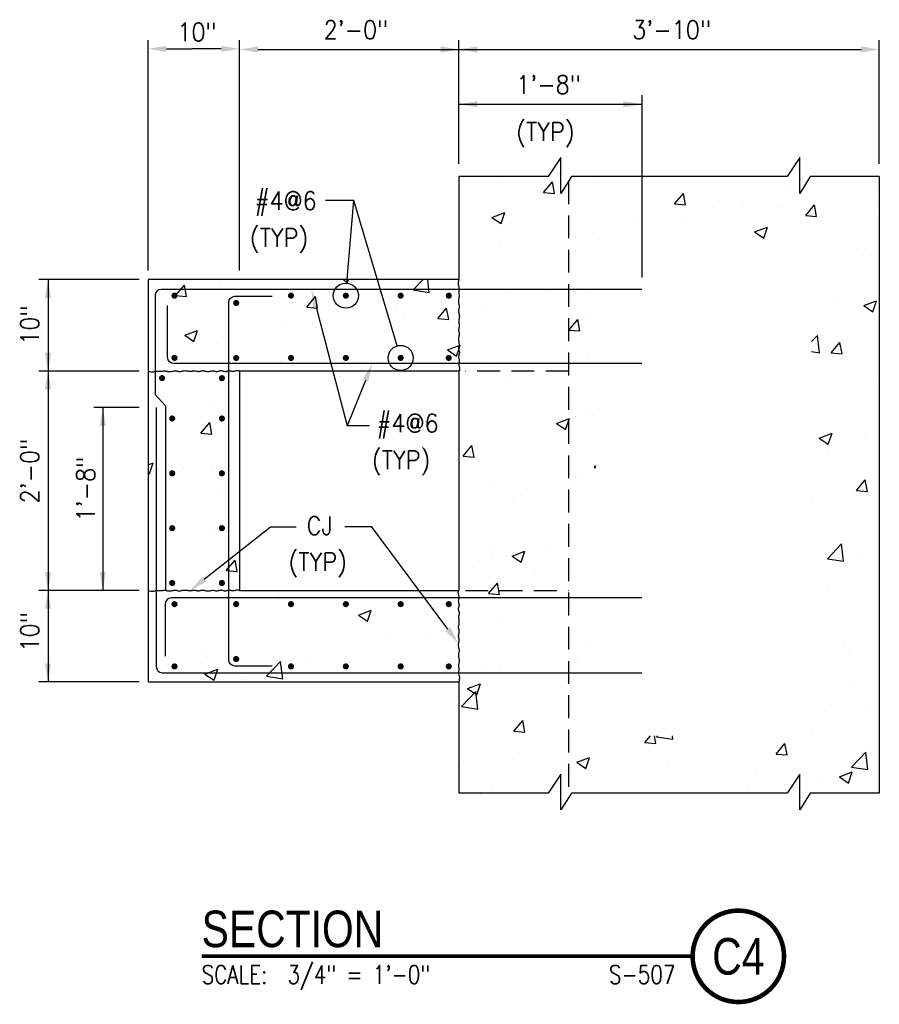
# Model space of a CAD drawing. Header units: inches. Extents: x -9715 to 32893, y -15613 to -1138.
# Tile 246 of 256: x 10497 to 10591, y -11944 to -11837. Entities that reach past the tile are written whole.
import ezdxf
from ezdxf.enums import TextEntityAlignment as Align

# ---------------------------------------------------------------- set-up
doc = ezdxf.new("R2010")
doc.units = ezdxf.units.IN
doc.header["$MEASUREMENT"] = 0
doc.linetypes.add('HIDDEN', pattern=[0.375, 0.25, -0.125])
doc.layers.get('0').update_dxf_attribs({"color": 252})
for name, color, linetype in [('A-ANNO-TITL', 2, 'Continuous'), ('S-ANNO-TEXT', 2, 'Continuous'), ('S1', 2, 'Continuous'), ('S3', 4, 'Continuous'), ('S5', 1, 'Continuous'), ('S6', 1, 'Continuous'), ('S7', 2, 'Continuous'), ('S7R', 2, 'Continuous')]:
    doc.layers.add(name, color=color, linetype=linetype)
doc.styles.add('125', font='romans.shx', dxfattribs={"width": 0.8, "height": 2})
doc.styles.add('TEXT', font='romans.shx', dxfattribs={"width": 0.8, "height": 16})
doc.styles.add('Title', font='swiss.ttf', dxfattribs={"width": 0.8})

# ---------------------------------------------------------------- blocks, each defined once
blk = doc.blocks.new('*X289')
at = {"color": 0}
for p, q in [((1620.73, 1920.84), (1623.43, 1919.02)), ((1623.43, 1919.02), (1624.04, 1920.84)), ((1666.48, 1914.17), (1672.88, 1920.84)), ((1677.16, 1912.51), (1676.19, 1920.84)), ((1510.61, 1910.38), (1516.4, 1917.28)), ((1517.79, 1909.76), (1516.4, 1917.28)), ((1539.16, 1918.76), (1539.16, 1918.76)), ((1625.94, 1919.17), (1625.94, 1919.17)), ((1666.48, 1914.17), (1677.15, 1912.51)), ((1690, 1916.47), (1690, 1916.47)), ((1510.61, 1910.38), (1517.79, 1909.76)), ((1523.12, 1908.47), (1523.12, 1908.47)), ((1533.5, 1909.43), (1533.5, 1909.43)), ((1596.68, 1902.85), (1602.47, 1909.75)), ((1603.86, 1902.23), (1602.47, 1909.75)), ((1587.18, 1905.76), (1587.18, 1905.76)), ((1596.68, 1902.85), (1603.86, 1902.23)), ((1651.24, 1903.05), (1651.24, 1903.05)), ((1654.95, 1901.64), (1654.95, 1901.64)), ((1682.76, 1895.32), (1688.54, 1902.22)), ((1684.99, 1905.59), (1684.99, 1905.59)), ((1689.93, 1894.7), (1688.54, 1902.22)), ((1660.64, 1895.49), (1660.64, 1895.49)), ((1682.76, 1895.32), (1689.93, 1894.7)), ((1516.63, 1884.34), (1525.03, 1887.57)), ((1522.6, 1880.32), (1525.03, 1887.57)), ((1579.16, 1891.66), (1579.16, 1891.66)), ((1503.67, 1881.72), (1503.67, 1881.72)), ((1516.63, 1884.34), (1522.6, 1880.32)), ((1533.71, 1885.68), (1533.71, 1885.68)), ((1598.31, 1886.5), (1598.31, 1886.5)), ((1537.7, 1878.81), (1537.7, 1878.81)), ((1649.31, 1879.45), (1649.31, 1879.45)), ((1689.09, 1874.73), (1696.67, 1877.64)), ((1689.09, 1874.73), (1695.05, 1870.71)), ((1695.06, 1870.71), (1696.47, 1874.93)), ((1579.33, 1867.44), (1579.33, 1867.44)), ((1509.34, 1855.43), (1509.34, 1855.43)), ((1538.01, 1860.88), (1538.01, 1860.88)), ((1547.59, 1844.33), (1547.59, 1844.33)), ((1502.15, 1838.35), (1502.15, 1838.35)), ((1536.24, 1838.87), (1536.24, 1838.87)), ((1527.26, 1820.12), (1533.05, 1827.02)), ((1534.44, 1819.49), (1533.05, 1827.01)), ((1527.26, 1820.12), (1534.44, 1819.49)), ((1492.62, 1799.32), (1495.83, 1800.55)), ((1493.4, 1793.3), (1495.84, 1800.55)), ((1514.64, 1799.56), (1514.64, 1799.56)), ((1516.03, 1797), (1516.03, 1797)), ((1534.78, 1798.92), (1534.78, 1798.92)), ((1492.62, 1793.82), (1493.4, 1793.3)), ((1504.39, 1783.83), (1504.39, 1783.83)), ((1539.94, 1783.44), (1539.94, 1783.44)), ((1533.32, 1758.97), (1533.32, 1758.97)), ((1533.14, 1757.48), (1533.14, 1757.48)), ((1543.91, 1729.86), (1549.7, 1736.75)), ((1551.09, 1729.23), (1549.7, 1736.75)), ((1543.91, 1729.86), (1551.09, 1729.23)), ((1531.86, 1719.03), (1531.86, 1719.03)), ((1558.72, 1716.28), (1558.72, 1716.28)), ((1578.97, 1715.48), (1578.97, 1715.48)), ((1528.68, 1712.32), (1528.68, 1712.32)), ((1508.99, 1703.47), (1508.99, 1703.47)), ((1630.69, 1700.7), (1639.09, 1703.92)), ((1630.69, 1700.7), (1636.66, 1696.67)), ((1636.66, 1696.67), (1639.09, 1703.92)), ((1653.34, 1695.76), (1653.34, 1695.76)), ((1678.42, 1688.86), (1678.42, 1688.86)), ((1591.02, 1686.76), (1591.02, 1686.76)), ((1648.38, 1684.91), (1648.38, 1684.91)), ((1530.4, 1679.08), (1530.4, 1679.08)), ((1531.45, 1674.54), (1531.45, 1674.54)), ((1572.6, 1674.93), (1572.6, 1674.93)), ((1527.15, 1668.95), (1527.15, 1668.95)), ((1570.23, 1660.52), (1579.58, 1670.26)), ((1580.91, 1658.86), (1579.58, 1670.26)), ((1595.51, 1671.83), (1595.51, 1671.83)), ((1659.57, 1669.13), (1659.57, 1669.13)), ((1492.7, 1661.13), (1492.7, 1661.13)), ((1497.11, 1664.99), (1497.11, 1664.99)), ((1529.86, 1661.99), (1538.27, 1665.22)), ((1529.86, 1661.99), (1535.83, 1657.97)), ((1535.83, 1657.97), (1538.27, 1665.22)), ((1556.76, 1658.42), (1556.76, 1658.42)), ((1570.23, 1660.52), (1580.9, 1658.86))]:
    blk.add_line(p, q, dxfattribs=at)
blk = doc.blocks.new('*X288')
at = {"color": 0}
for p, q in [((1752.18, 1978.06), (1757.96, 1984.95)), ((1759.35, 1977.43), (1757.96, 1984.95)), ((1725.17, 1983.84), (1725.17, 1983.84)), ((1752.18, 1978.06), (1759.35, 1977.43)), ((1784.67, 1983.83), (1784.67, 1983.83)), ((1913.28, 1978.82), (1913.28, 1978.82)), ((1953.39, 1981.51), (1953.39, 1981.51)), ((1777.43, 1975.08), (1777.43, 1975.08)), ((1838.25, 1970.53), (1844.03, 1977.42)), ((1841.48, 1972.37), (1841.48, 1972.37)), ((1845.42, 1969.9), (1844.03, 1977.42)), ((1867.83, 1972.84), (1867.83, 1972.84)), ((1968.87, 1976.7), (1968.87, 1976.7)), ((1718.28, 1961.75), (1726.69, 1964.98)), ((1724.25, 1957.72), (1726.69, 1964.97)), ((1837.79, 1968.88), (1837.79, 1968.88)), ((1838.25, 1970.53), (1845.42, 1969.9)), ((1883.41, 1969.5), (1883.41, 1969.5)), ((1905.54, 1969.66), (1905.54, 1969.66)), ((1908.26, 1969.02), (1908.26, 1969.02)), ((1924.32, 1963), (1930.1, 1969.89)), ((1931.49, 1962.37), (1930.11, 1969.89)), ((1969.6, 1966.96), (1969.6, 1966.96)), ((1718.28, 1961.75), (1724.25, 1957.72)), ((1762.01, 1958.91), (1762.01, 1958.91)), ((1846.65, 1960.57), (1846.65, 1960.57)), ((1924.32, 1963), (1931.49, 1962.37)), ((1716.56, 1952.92), (1716.56, 1952.92)), ((1813.43, 1957.48), (1813.43, 1957.48)), ((1890.74, 1952.14), (1899.14, 1955.37)), ((1890.74, 1952.14), (1896.71, 1948.11)), ((1896.71, 1948.11), (1899.14, 1955.36)), ((1784.32, 1951.57), (1784.32, 1951.57)), ((1723.71, 1943.89), (1723.71, 1943.89)), ((1957.5, 1941.47), (1957.5, 1941.47)), ((1967.41, 1936.75), (1967.41, 1936.75)), ((1929.24, 1927.5), (1929.24, 1927.5)), ((1754.06, 1913.76), (1754.06, 1913.76)), ((1730.44, 1911.58), (1730.44, 1911.58)), ((1782.86, 1911.63), (1782.86, 1911.63)), ((1962.37, 1903.83), (1970.77, 1907.05)), ((1968.34, 1899.8), (1970.77, 1907.05)), ((1715.3, 1900.35), (1715.3, 1900.35)), ((1722.25, 1903.94), (1722.25, 1903.94)), ((1946.23, 1905.64), (1946.23, 1905.64)), ((1962.37, 1903.83), (1968.34, 1899.8)), ((1768.83, 1887.79), (1774.61, 1894.69)), ((1776, 1887.16), (1774.61, 1894.69)), ((1779.36, 1897.64), (1779.36, 1897.64)), ((1955.97, 1898.1), (1955.97, 1898.1)), ((1965.96, 1896.81), (1965.96, 1896.81)), ((1719.29, 1891.46), (1719.29, 1891.46)), ((1768.83, 1887.79), (1776, 1887.17)), ((1971.53, 1889.52), (1971.53, 1889.52)), ((1928.16, 1880.22), (1931.97, 1884.19)), ((1933.29, 1872.79), (1931.97, 1884.19)), ((1696.47, 1874.93), (1697.49, 1877.96)), ((1696.67, 1877.64), (1697.49, 1877.96)), ((1940.97, 1872.73), (1946.75, 1879.63)), ((1948.14, 1872.1), (1946.76, 1879.63)), ((1774.65, 1874.23), (1774.65, 1874.23)), ((1781.4, 1871.68), (1781.4, 1871.68)), ((1928.16, 1873.59), (1933.29, 1872.79)), ((1940.97, 1872.73), (1948.14, 1872.11)), ((1698.87, 1864.25), (1698.87, 1864.25)), ((1720.79, 1864), (1720.79, 1864)), ((1964.5, 1856.86), (1964.5, 1856.86)), ((1969.85, 1856.75), (1969.85, 1856.75)), ((1730.18, 1852.76), (1730.18, 1852.76)), ((1760.71, 1826.42), (1769.12, 1829.64)), ((1766.68, 1822.39), (1769.12, 1829.64)), ((1773.13, 1830.85), (1773.13, 1830.85)), ((1779.94, 1831.73), (1779.94, 1831.73)), ((1784.32, 1831.88), (1784.32, 1831.88)), ((1953.04, 1829.55), (1953.04, 1829.55)), ((1719.33, 1824.05), (1719.33, 1824.05)), ((1743.09, 1826.9), (1743.09, 1826.9)), ((1760.71, 1826.42), (1766.68, 1822.39)), ((1714.34, 1819.86), (1714.34, 1819.86)), ((1933.17, 1816.81), (1941.57, 1820.03)), ((1933.17, 1816.81), (1939.14, 1812.78)), ((1939.14, 1812.78), (1941.57, 1820.03)), ((1963.04, 1816.91), (1963.04, 1816.91)), ((1699.41, 1805.06), (1705.19, 1811.96)), ((1706.58, 1804.43), (1705.19, 1811.95)), ((1699.41, 1805.06), (1706.58, 1804.43)), ((1938.28, 1809.42), (1938.28, 1809.42)), ((1785.48, 1797.53), (1786.55, 1798.81)), ((1785.48, 1797.53), (1786.55, 1797.44)), ((1706.81, 1791.44), (1706.81, 1791.44)), ((1743.09, 1793.52), (1743.09, 1793.52)), ((1778.49, 1791.78), (1778.49, 1791.78)), ((1717.87, 1784.1), (1717.87, 1784.1)), ((1770.87, 1788.74), (1770.87, 1788.74)), ((1957.62, 1782.47), (1963.4, 1789.36)), ((1964.79, 1781.84), (1963.41, 1789.36)), ((1711.52, 1779.57), (1711.52, 1779.57)), ((1741.56, 1783.52), (1741.56, 1783.52)), ((1957.62, 1782.47), (1964.79, 1781.84)), ((1963.05, 1780.62), (1963.05, 1780.62)), ((1732.12, 1775.32), (1732.12, 1775.32)), ((1928.88, 1775.55), (1928.88, 1775.55)), ((1961.58, 1776.96), (1961.58, 1776.96)), ((1777.03, 1751.84), (1777.03, 1751.84)), ((1938.53, 1737.69), (1947.88, 1747.43)), ((1949.2, 1736.03), (1947.88, 1747.43)), ((1716.41, 1744.15), (1716.41, 1744.15)), ((1718.94, 1739.51), (1718.94, 1739.51)), ((1731.52, 1739.4), (1739.92, 1742.63)), ((1731.52, 1739.4), (1737.49, 1735.37)), ((1737.49, 1735.37), (1739.92, 1742.62)), ((1755.44, 1742.18), (1755.44, 1742.18)), ((1709.99, 1736.19), (1709.99, 1736.19)), ((1938.53, 1737.69), (1949.2, 1736.03)), ((1960.12, 1737.02), (1960.12, 1737.02)), ((1747, 1727.74), (1747, 1727.74)), ((1716.06, 1714.8), (1721.84, 1721.69)), ((1723.23, 1714.17), (1721.84, 1721.69)), ((1939.18, 1719.62), (1939.18, 1719.62)), ((1950.93, 1724.74), (1950.93, 1724.74)), ((1716.06, 1714.8), (1723.23, 1714.17)), ((1775.57, 1711.89), (1775.57, 1711.89)), ((1714.95, 1704.21), (1714.95, 1704.21)), ((1723.87, 1694.85), (1723.87, 1694.85)), ((1958.66, 1697.07), (1958.66, 1697.07)), ((1949.4, 1681.36), (1949.4, 1681.36)), ((1783.97, 1679.92), (1783.97, 1679.92)), ((1952.68, 1677.6), (1952.68, 1677.6)), ((1713.98, 1667.91), (1713.98, 1667.91)), ((1774.11, 1671.94), (1774.11, 1671.94)), ((1713.5, 1664.26), (1713.5, 1664.26)), ((1723.63, 1666.42), (1723.63, 1666.42)), ((1702.32, 1652.38), (1710.72, 1655.61)), ((1708.29, 1648.36), (1710.72, 1655.61)), ((1768.09, 1657.49), (1768.09, 1657.49)), ((1957.2, 1657.12), (1957.2, 1657.12)), ((1698.3, 1640.66), (1707.65, 1650.4)), ((1702.32, 1652.38), (1708.29, 1648.36)), ((1708.97, 1639), (1707.65, 1650.4)), ((1748.93, 1650.3), (1748.93, 1650.3)), ((1941.11, 1642.18), (1941.11, 1642.18)), ((1698.3, 1640.66), (1708.97, 1639)), ((1742.74, 1641.56), (1742.74, 1641.56)), ((1963.28, 1640.02), (1963.28, 1640.02)), ((1732.71, 1624.53), (1738.49, 1631.43)), ((1739.88, 1623.91), (1738.49, 1631.43)), ((1772.65, 1631.99), (1772.65, 1631.99)), ((1712.04, 1624.31), (1712.04, 1624.31)), ((1732.71, 1624.53), (1739.88, 1623.91)), ((1928.53, 1623.59), (1928.53, 1623.59)), ((1812.01, 1620.1), (1812.01, 1620.1)), ((1818.78, 1617), (1822.48, 1621.42)), ((1818.78, 1617), (1825.95, 1616.38)), ((1825.95, 1616.38), (1825.02, 1621.42)), ((1826.37, 1620.79), (1826.97, 1621.42)), ((1826.37, 1620.79), (1837.04, 1619.14)), ((1837.04, 1619.14), (1836.78, 1621.42)), ((1904.85, 1609.47), (1910.63, 1616.37)), ((1912.02, 1608.85), (1910.63, 1616.37)), ((1955.74, 1617.18), (1955.74, 1617.18)), ((1736.52, 1610.16), (1736.52, 1610.16)), ((1766.56, 1614.12), (1766.56, 1614.12)), ((1858.55, 1611.58), (1858.55, 1611.58)), ((1895.13, 1609.49), (1895.13, 1609.49)), ((1904.85, 1609.47), (1912.02, 1608.85)), ((1954.44, 1600.93), (1963.79, 1610.67)), ((1965.11, 1599.28), (1963.79, 1610.67)), ((1699.76, 1605.42), (1699.76, 1605.42)), ((1773.95, 1604.07), (1782.35, 1607.29)), ((1773.95, 1604.07), (1779.92, 1600.04)), ((1779.92, 1600.04), (1782.35, 1607.29)), ((1763.82, 1602.72), (1763.82, 1602.72)), ((1788.57, 1599.57), (1788.57, 1599.57)), ((1827.87, 1600.01), (1827.87, 1600.01)), ((1833.52, 1601.04), (1833.52, 1601.04)), ((1891.93, 1597.3), (1891.93, 1597.3)), ((1946.4, 1594.46), (1954.81, 1597.68)), ((1952.37, 1590.43), (1954.81, 1597.68)), ((1954.44, 1600.93), (1965.11, 1599.28)), ((1771.19, 1592.05), (1771.19, 1592.05)), ((1931.71, 1592.69), (1931.71, 1592.69)), ((1946.4, 1594.46), (1952.37, 1590.43)), ((1710.58, 1584.36), (1710.58, 1584.36)), ((1718.58, 1587.55), (1718.58, 1587.55)), ((1886.27, 1586.71), (1886.27, 1586.71))]:
    blk.add_line(p, q, dxfattribs=at)
blk = doc.blocks.new('NAVFAC_Anno_Title_T1')
at = {"color": 0, "linetype": 'ByBlock', "lineweight": -2, "style": 'Title'}
blk.add_attdef('TITLE', (0, 0.5), '', height=2, dxfattribs=at)
at = {"color": 0, "linetype": 'ByBlock', "lineweight": -2, "style": 'TEXT', "width": 0.8}
blk.add_attdef('SCALE', text='', height=1, dxfattribs=at).set_placement((0, -0.5), align=Align.TOP_LEFT)
blk = doc.blocks.new('NAVFAC_Anno_Title_B1')
at = {"const_width": 0.25}
blk.add_lwpolyline([(0, -2.5, -1), (0, 2.5, -1)], format="xyb", close=True, dxfattribs=at)
at = {"color": 0, "linetype": 'ByBlock', "lineweight": -2, "style": 'Title', "width": 0.8}
blk.add_attdef('NUMBER', text='', height=2, dxfattribs=at).set_placement((0, 0), align=Align.MIDDLE_CENTER)
at = {"color": 0, "linetype": 'ByBlock', "lineweight": -2, "style": 'TEXT', "width": 0.8}
blk.add_attdef('CUT_FROM', text='', height=1, dxfattribs=at).set_placement((-3.443, -0.5), align=Align.TOP_RIGHT)

msp = doc.modelspace()

# ---------------------------------------------------------------- linework, layer by layer
at = {"layer": 'A-ANNO-TITL', "const_width": 0.4}
msp.add_lwpolyline([(10516.91013, -11939.12408), (10570.63541, -11939.12408)], dxfattribs=at)
at = {"layer": 'S1', "color": 2}
for p, q in [((10545.06339, -11853.82016), (10545.06339, -11865.09671)), ((10591.06339, -11853.82016), (10591.06339, -11921.26438)), ((10511.06339, -11865.09671), (10511.06339, -11909.09671)), ((10545.06339, -11865.09671), (10511.06339, -11865.09671)), ((10545.06339, -11875.09671), (10521.06339, -11875.09671)), ((10521.06339, -11875.09671), (10521.06339, -11899.09671)), ((10521.06339, -11899.09671), (10545.06339, -11899.09671)), ((10511.06339, -11909.09671), (10545.06339, -11909.09671)), ((10545.06339, -11909.09671), (10545.06339, -11921.26438))]:
    msp.add_line(p, q, dxfattribs=at)
at = {"layer": 'S1', "color": 2, "linetype": 'HIDDEN', "ltscale": 10}
for p, q in [((10557.06339, -11854.32109), (10557.06339, -11921.76531)), ((10557.06339, -11875.09671), (10545.76763, -11875.09671)), ((10545.76763, -11899.09671), (10557.06339, -11899.09671))]:
    msp.add_line(p, q, dxfattribs=at)
at = {"layer": 'S1'}
msp.add_line((10545.06339, -11875.09671), (10545.06339, -11899.09671), dxfattribs=at)
at = {"layer": 'S1', "color": 2}
for points in [[(10570.22924, -11853.82016), (10557.38217, -11853.82016), (10556.2155, -11855.65349), (10556.2155, -11851.73683), (10554.8405, -11853.82016), (10545.06339, -11853.82016)], [(10591.06339, -11853.82016), (10583.51518, -11853.82016), (10582.34851, -11855.65349), (10582.34851, -11851.73683), (10580.97351, -11853.82016), (10570.22924, -11853.82016)], [(10570.22924, -11921.26438), (10557.38217, -11921.26438), (10556.2155, -11923.09771), (10556.2155, -11919.18105), (10554.8405, -11921.26438), (10545.06339, -11921.26438)], [(10591.06339, -11921.26438), (10583.51518, -11921.26438), (10582.34851, -11923.09771), (10582.34851, -11919.18105), (10580.97351, -11921.26438), (10570.22924, -11921.26438)]]:
    msp.add_lwpolyline(points, dxfattribs=at)
at = {"layer": 'S1', "color": 1}
for points in [[(10545.06339, -11865.09671), (10545.01142, -11865.24495), (10544.98334, -11865.37405), (10544.97452, -11865.48678), (10544.98031, -11865.58589), (10544.99608, -11865.67413), (10545.01718, -11865.75426), (10545.03899, -11865.82903), (10545.05685, -11865.90121), (10545.0672, -11865.97303), (10545.07066, -11866.04472), (10545.06893, -11866.11598), (10545.06372, -11866.18652), (10545.05671, -11866.25604), (10545.0496, -11866.32425), (10545.04409, -11866.39087), (10545.04188, -11866.45559), (10545.04415, -11866.51823), (10545.05004, -11866.57899), (10545.0582, -11866.6382), (10545.06725, -11866.69615), (10545.07584, -11866.75317), (10545.08259, -11866.80957), (10545.08614, -11866.86565), (10545.08513, -11866.92174), (10545.0787, -11866.97816), (10545.06798, -11867.03536), (10545.0546, -11867.09381), (10545.04022, -11867.15398), (10545.02645, -11867.21633), (10545.01495, -11867.28133), (10545.00734, -11867.34946), (10545.00528, -11867.42118), (10545.00981, -11867.49669), (10545.01968, -11867.57517), (10545.03306, -11867.65552), (10545.04812, -11867.73666), (10545.06302, -11867.81748), (10545.07593, -11867.89689), (10545.08502, -11867.97381), (10545.08846, -11868.04714), (10545.08504, -11868.11611), (10545.07604, -11868.18121), (10545.06337, -11868.24327), (10545.04895, -11868.30311), (10545.03469, -11868.36154), (10545.02249, -11868.41938), (10545.01427, -11868.47746), (10545.01193, -11868.5366), (10545.01676, -11868.59747), (10545.02748, -11868.66021), (10545.04217, -11868.72482), (10545.05893, -11868.79131), (10545.07585, -11868.85967), (10545.09101, -11868.92991), (10545.10251, -11869.00201), (10545.10843, -11869.07599), (10545.10747, -11869.15172), (10545.10078, -11869.22853), (10545.09012, -11869.30566), (10545.07723, -11869.38232), (10545.06388, -11869.45773), (10545.05181, -11869.53111), (10545.04278, -11869.60168), (10545.03855, -11869.66866), (10545.04031, -11869.73156), (10545.04697, -11869.79097), (10545.05692, -11869.84782), (10545.0685, -11869.90298), (10545.08008, -11869.95737), (10545.09002, -11870.01187), (10545.09669, -11870.06739), (10545.09844, -11870.12482), (10545.09421, -11870.18479), (10545.08514, -11870.24682), (10545.07294, -11870.31018), (10545.05935, -11870.37412), (10545.04606, -11870.43791), (10545.03481, -11870.50081), (10545.0273, -11870.56206), (10545.02524, -11870.62093), (10545.02977, -11870.67693), (10545.03964, -11870.73055), (10545.05302, -11870.78253), (10545.06808, -11870.83361), (10545.08298, -11870.88454), (10545.0959, -11870.93605), (10545.10499, -11870.98889), (10545.10843, -11871.04379), (10545.10498, -11871.10138), (10545.09585, -11871.16178), (10545.08281, -11871.225), (10545.06767, -11871.29102), (10545.05221, -11871.35984), (10545.03824, -11871.43148), (10545.02754, -11871.50593), (10545.02192, -11871.58319), (10545.02257, -11871.66307), (10545.02841, -11871.74467), (10545.03777, -11871.8269), (10545.04895, -11871.90866), (10545.06029, -11871.98885), (10545.07011, -11872.0664), (10545.07673, -11872.1402), (10545.07848, -11872.20915), (10545.07426, -11872.27252), (10545.06527, -11872.33089), (10545.05333, -11872.38521), (10545.04022, -11872.4364), (10545.02772, -11872.48541), (10545.01765, -11872.53317), (10545.01179, -11872.58061), (10545.01193, -11872.62869), (10545.01923, -11872.67815), (10545.03226, -11872.72909), (10545.04896, -11872.78144), (10545.06725, -11872.83512), (10545.08508, -11872.89005), (10545.10037, -11872.94614), (10545.11106, -11873.00333), (10545.11508, -11873.06154), (10545.11107, -11873.12062), (10545.10047, -11873.1802), (10545.08543, -11873.23987), (10545.06808, -11873.29919), (10545.05058, -11873.35772), (10545.03507, -11873.41505), (10545.02369, -11873.47073), (10545.01859, -11873.52435), (10545.02121, -11873.57568), (10545.03018, -11873.62533), (10545.04345, -11873.67412), (10545.05893, -11873.72288), (10545.07457, -11873.77241), (10545.08831, -11873.82355), (10545.09806, -11873.8771), (10545.10177, -11873.93389), (10545.09812, -11873.9945), (10545.08875, -11874.05854), (10545.07607, -11874.1254), (10545.06247, -11874.19443), (10545.05035, -11874.26503), (10545.04211, -11874.33657), (10545.04015, -11874.40841), (10545.04687, -11874.47995), (10545.06342, -11874.5508), (10545.08597, -11874.62163), (10545.10945, -11874.69333), (10545.12879, -11874.76681), (10545.13893, -11874.84298), (10545.13479, -11874.92275), (10545.1113, -11875.00703), (10545.06339, -11875.09671)], [(10511.06339, -11875.09671), (10511.21163, -11875.14868), (10511.34074, -11875.17676), (10511.45347, -11875.18558), (10511.55257, -11875.17979), (10511.64081, -11875.16403), (10511.72094, -11875.14292), (10511.79572, -11875.12112), (10511.8679, -11875.10325), (10511.93972, -11875.09291), (10512.01141, -11875.08945), (10512.08267, -11875.09117), (10512.1532, -11875.09639), (10512.22272, -11875.1034), (10512.29094, -11875.1105), (10512.35755, -11875.11601), (10512.42228, -11875.11822), (10512.48492, -11875.11595), (10512.54568, -11875.11006), (10512.60489, -11875.1019), (10512.66284, -11875.09285), (10512.71986, -11875.08427), (10512.77626, -11875.07751), (10512.83234, -11875.07396), (10512.88842, -11875.07497), (10512.94484, -11875.0814), (10513.00204, -11875.09212), (10513.06049, -11875.1055), (10513.12066, -11875.11989), (10513.18301, -11875.13365), (10513.24802, -11875.14515), (10513.31615, -11875.15276), (10513.38786, -11875.15482), (10513.46338, -11875.15029), (10513.54186, -11875.14042), (10513.62221, -11875.12704), (10513.70334, -11875.11198), (10513.78416, -11875.09708), (10513.86358, -11875.08417), (10513.9405, -11875.07508), (10514.01383, -11875.07164), (10514.0828, -11875.07506), (10514.1479, -11875.08407), (10514.20996, -11875.09673), (10514.26979, -11875.11115), (10514.32822, -11875.12542), (10514.38607, -11875.13762), (10514.44415, -11875.14584), (10514.50328, -11875.14817), (10514.56415, -11875.14334), (10514.62689, -11875.13262), (10514.69151, -11875.11793), (10514.758, -11875.10117), (10514.82636, -11875.08425), (10514.89659, -11875.06909), (10514.9687, -11875.0576), (10515.04268, -11875.05168), (10515.1184, -11875.05263), (10515.19522, -11875.05932), (10515.27234, -11875.06998), (10515.349, -11875.08287), (10515.42441, -11875.09622), (10515.4978, -11875.10829), (10515.56837, -11875.11732), (10515.63535, -11875.12155), (10515.69824, -11875.1198), (10515.75766, -11875.11313), (10515.81451, -11875.10318), (10515.86967, -11875.0916), (10515.92406, -11875.08002), (10515.97856, -11875.07008), (10516.03408, -11875.06341), (10516.09151, -11875.06166), (10516.15147, -11875.06589), (10516.21351, -11875.07497), (10516.27687, -11875.08716), (10516.34081, -11875.10075), (10516.4046, -11875.11404), (10516.46749, -11875.12529), (10516.52874, -11875.13281), (10516.58762, -11875.13486), (10516.64362, -11875.13033), (10516.69723, -11875.12046), (10516.74921, -11875.10708), (10516.8003, -11875.09202), (10516.85122, -11875.07712), (10516.90273, -11875.06421), (10516.95557, -11875.05511), (10517.01048, -11875.05168), (10517.06807, -11875.05512), (10517.12847, -11875.06426), (10517.19168, -11875.07729), (10517.2577, -11875.09244), (10517.32653, -11875.10789), (10517.39817, -11875.12186), (10517.47262, -11875.13256), (10517.54987, -11875.13819), (10517.62976, -11875.13753), (10517.71136, -11875.13169), (10517.79359, -11875.12234), (10517.87534, -11875.11115), (10517.95554, -11875.09981), (10518.03308, -11875.08999), (10518.10688, -11875.08337), (10518.17584, -11875.08162), (10518.23921, -11875.08585), (10518.29758, -11875.09483), (10518.35189, -11875.10677), (10518.40309, -11875.11989), (10518.45209, -11875.13238), (10518.49985, -11875.14245), (10518.5473, -11875.14831), (10518.59537, -11875.14817), (10518.64483, -11875.14087), (10518.69578, -11875.12784), (10518.74813, -11875.11115), (10518.80181, -11875.09285), (10518.85673, -11875.07503), (10518.91283, -11875.05973), (10518.97002, -11875.04904), (10519.02822, -11875.04502), (10519.0873, -11875.04903), (10519.14689, -11875.05963), (10519.20656, -11875.07467), (10519.26587, -11875.09202), (10519.32441, -11875.10952), (10519.38173, -11875.12503), (10519.43742, -11875.13641), (10519.49104, -11875.14151), (10519.54237, -11875.1389), (10519.59202, -11875.12992), (10519.64081, -11875.11666), (10519.68956, -11875.10117), (10519.7391, -11875.08553), (10519.79023, -11875.0718), (10519.84379, -11875.06204), (10519.90058, -11875.05833), (10519.96119, -11875.06199), (10520.02523, -11875.07135), (10520.09208, -11875.08404), (10520.16112, -11875.09764), (10520.23172, -11875.10975), (10520.30325, -11875.11799), (10520.3751, -11875.11995), (10520.44664, -11875.11323), (10520.51749, -11875.09669), (10520.58831, -11875.07414), (10520.66001, -11875.05066), (10520.7335, -11875.03131), (10520.80967, -11875.02117), (10520.88944, -11875.02531), (10520.97371, -11875.0488), (10521.06339, -11875.09671)], [(10511.06339, -11899.09671), (10511.21163, -11899.14868), (10511.34074, -11899.17676), (10511.45347, -11899.18558), (10511.55257, -11899.17979), (10511.64081, -11899.16403), (10511.72094, -11899.14292), (10511.79572, -11899.12112), (10511.8679, -11899.10325), (10511.93972, -11899.09291), (10512.01141, -11899.08945), (10512.08267, -11899.09117), (10512.1532, -11899.09639), (10512.22272, -11899.1034), (10512.29094, -11899.1105), (10512.35755, -11899.11601), (10512.42228, -11899.11822), (10512.48492, -11899.11595), (10512.54568, -11899.11006), (10512.60489, -11899.1019), (10512.66284, -11899.09285), (10512.71986, -11899.08427), (10512.77626, -11899.07751), (10512.83234, -11899.07396), (10512.88842, -11899.07497), (10512.94484, -11899.0814), (10513.00204, -11899.09212), (10513.06049, -11899.1055), (10513.12066, -11899.11989), (10513.18301, -11899.13365), (10513.24802, -11899.14515), (10513.31615, -11899.15276), (10513.38786, -11899.15482), (10513.46338, -11899.15029), (10513.54186, -11899.14042), (10513.62221, -11899.12704), (10513.70334, -11899.11198), (10513.78416, -11899.09708), (10513.86358, -11899.08417), (10513.9405, -11899.07508), (10514.01383, -11899.07164), (10514.0828, -11899.07506), (10514.1479, -11899.08407), (10514.20996, -11899.09673), (10514.26979, -11899.11115), (10514.32822, -11899.12542), (10514.38607, -11899.13762), (10514.44415, -11899.14584), (10514.50328, -11899.14817), (10514.56415, -11899.14334), (10514.62689, -11899.13262), (10514.69151, -11899.11793), (10514.758, -11899.10117), (10514.82636, -11899.08425), (10514.89659, -11899.06909), (10514.9687, -11899.0576), (10515.04268, -11899.05168), (10515.1184, -11899.05263), (10515.19522, -11899.05932), (10515.27234, -11899.06998), (10515.349, -11899.08287), (10515.42441, -11899.09622), (10515.4978, -11899.10829), (10515.56837, -11899.11732), (10515.63535, -11899.12155), (10515.69824, -11899.1198), (10515.75766, -11899.11313), (10515.81451, -11899.10318), (10515.86967, -11899.0916), (10515.92406, -11899.08002), (10515.97856, -11899.07008), (10516.03408, -11899.06341), (10516.09151, -11899.06166), (10516.15147, -11899.06589), (10516.21351, -11899.07497), (10516.27687, -11899.08716), (10516.34081, -11899.10075), (10516.4046, -11899.11404), (10516.46749, -11899.12529), (10516.52874, -11899.13281), (10516.58762, -11899.13486), (10516.64362, -11899.13033), (10516.69723, -11899.12046), (10516.74921, -11899.10708), (10516.8003, -11899.09202), (10516.85122, -11899.07712), (10516.90273, -11899.06421), (10516.95557, -11899.05511), (10517.01048, -11899.05168), (10517.06807, -11899.05512), (10517.12847, -11899.06426), (10517.19168, -11899.07729), (10517.2577, -11899.09244), (10517.32653, -11899.10789), (10517.39817, -11899.12186), (10517.47262, -11899.13256), (10517.54987, -11899.13819), (10517.62976, -11899.13753), (10517.71136, -11899.13169), (10517.79359, -11899.12234), (10517.87534, -11899.11115), (10517.95554, -11899.09981), (10518.03308, -11899.08999), (10518.10688, -11899.08337), (10518.17584, -11899.08162), (10518.23921, -11899.08585), (10518.29758, -11899.09483), (10518.35189, -11899.10677), (10518.40309, -11899.11989), (10518.45209, -11899.13238), (10518.49985, -11899.14245), (10518.5473, -11899.14831), (10518.59537, -11899.14817), (10518.64483, -11899.14087), (10518.69578, -11899.12784), (10518.74813, -11899.11115), (10518.80181, -11899.09285), (10518.85673, -11899.07503), (10518.91283, -11899.05973), (10518.97002, -11899.04904), (10519.02822, -11899.04502), (10519.0873, -11899.04903), (10519.14689, -11899.05963), (10519.20656, -11899.07467), (10519.26587, -11899.09202), (10519.32441, -11899.10952), (10519.38173, -11899.12503), (10519.43742, -11899.13641), (10519.49104, -11899.14151), (10519.54237, -11899.1389), (10519.59202, -11899.12992), (10519.64081, -11899.11666), (10519.68956, -11899.10117), (10519.7391, -11899.08553), (10519.79023, -11899.0718), (10519.84379, -11899.06204), (10519.90058, -11899.05833), (10519.96119, -11899.06199), (10520.02523, -11899.07135), (10520.09208, -11899.08404), (10520.16112, -11899.09764), (10520.23172, -11899.10975), (10520.30325, -11899.11799), (10520.3751, -11899.11995), (10520.44664, -11899.11323), (10520.51749, -11899.09669), (10520.58831, -11899.07414), (10520.66001, -11899.05066), (10520.7335, -11899.03131), (10520.80967, -11899.02117), (10520.88944, -11899.02531), (10520.97371, -11899.0488), (10521.06339, -11899.09671)], [(10545.06339, -11909.09671), (10545.11537, -11908.94847), (10545.14345, -11908.81936), (10545.15227, -11908.70664), (10545.14648, -11908.60753), (10545.13071, -11908.51929), (10545.10961, -11908.43916), (10545.0878, -11908.36438), (10545.06994, -11908.29221), (10545.05959, -11908.22038), (10545.05613, -11908.14869), (10545.05786, -11908.07744), (10545.06307, -11908.0069), (10545.07008, -11907.93738), (10545.07719, -11907.86916), (10545.0827, -11907.80255), (10545.08491, -11907.73783), (10545.08264, -11907.67519), (10545.07675, -11907.61442), (10545.06859, -11907.55522), (10545.05954, -11907.49726), (10545.05095, -11907.44024), (10545.0442, -11907.38385), (10545.04065, -11907.32776), (10545.04165, -11907.27168), (10545.04809, -11907.21526), (10545.05881, -11907.15806), (10545.07218, -11907.09961), (10545.08657, -11907.03944), (10545.10034, -11906.97709), (10545.11184, -11906.91208), (10545.11944, -11906.84396), (10545.12151, -11906.77224), (10545.11698, -11906.69673), (10545.10711, -11906.61825), (10545.09373, -11906.53789), (10545.07867, -11906.45676), (10545.06377, -11906.37594), (10545.05086, -11906.29652), (10545.04176, -11906.2196), (10545.03833, -11906.14627), (10545.04175, -11906.07731), (10545.05075, -11906.0122), (10545.06342, -11905.95014), (10545.07784, -11905.89031), (10545.0921, -11905.83188), (10545.1043, -11905.77403), (10545.11252, -11905.71595), (10545.11486, -11905.65682), (10545.11003, -11905.59595), (10545.09931, -11905.53321), (10545.08462, -11905.46859), (10545.06786, -11905.40211), (10545.05094, -11905.33374), (10545.03578, -11905.26351), (10545.02428, -11905.1914), (10545.01836, -11905.11742), (10545.01932, -11905.0417), (10545.026, -11904.96489), (10545.03667, -11904.88776), (10545.04956, -11904.8111), (10545.06291, -11904.73569), (10545.07498, -11904.66231), (10545.08401, -11904.59173), (10545.08824, -11904.52475), (10545.08648, -11904.46186), (10545.07981, -11904.40244), (10545.06987, -11904.3456), (10545.05829, -11904.29043), (10545.04671, -11904.23605), (10545.03677, -11904.18154), (10545.0301, -11904.12603), (10545.02834, -11904.0686), (10545.03258, -11904.00863), (10545.04165, -11903.9466), (10545.05385, -11903.88324), (10545.06744, -11903.81929), (10545.08072, -11903.7555), (10545.09198, -11903.69261), (10545.09949, -11903.63136), (10545.10155, -11903.57248), (10545.09702, -11903.51649), (10545.08714, -11903.46287), (10545.07376, -11903.41089), (10545.05871, -11903.35981), (10545.0438, -11903.30888), (10545.03089, -11903.25737), (10545.0218, -11903.20453), (10545.01836, -11903.14962), (10545.02181, -11903.09203), (10545.03094, -11903.03163), (10545.04398, -11902.96842), (10545.05912, -11902.9024), (10545.07458, -11902.83357), (10545.08855, -11902.76193), (10545.09925, -11902.68749), (10545.10487, -11902.61023), (10545.10422, -11902.53034), (10545.09837, -11902.44874), (10545.08902, -11902.36652), (10545.07784, -11902.28476), (10545.0665, -11902.20456), (10545.05668, -11902.12702), (10545.05006, -11902.05322), (10545.04831, -11901.98426), (10545.05253, -11901.92089), (10545.06151, -11901.86252), (10545.07346, -11901.80821), (10545.08657, -11901.75702), (10545.09906, -11901.70801), (10545.10914, -11901.66025), (10545.115, -11901.6128), (10545.11486, -11901.56473), (10545.10756, -11901.51527), (10545.09453, -11901.46432), (10545.07783, -11901.41197), (10545.05954, -11901.35829), (10545.04171, -11901.30337), (10545.02642, -11901.24727), (10545.01573, -11901.19008), (10545.01171, -11901.13188), (10545.01572, -11901.0728), (10545.02632, -11901.01321), (10545.04136, -11900.95355), (10545.05871, -11900.89423), (10545.07621, -11900.8357), (10545.09172, -11900.77837), (10545.1031, -11900.72268), (10545.1082, -11900.66907), (10545.10558, -11900.61774), (10545.09661, -11900.56808), (10545.08334, -11900.51929), (10545.06786, -11900.47054), (10545.05221, -11900.421), (10545.03848, -11900.36987), (10545.02873, -11900.31632), (10545.02502, -11900.25952), (10545.02867, -11900.19891), (10545.03804, -11900.13487), (10545.05072, -11900.06802), (10545.06432, -11899.99898), (10545.07644, -11899.92838), (10545.08468, -11899.85685), (10545.08663, -11899.785), (10545.07992, -11899.71347), (10545.06337, -11899.64261), (10545.04082, -11899.57179), (10545.01734, -11899.50009), (10544.998, -11899.42661), (10544.98786, -11899.35043), (10544.992, -11899.27066), (10545.01549, -11899.18639), (10545.06339, -11899.09671)]]:
    msp.add_lwpolyline(points, dxfattribs=at)
at = {"layer": 'S3', "color": 4}
for points in [[(10565.06339, -11866.15921), (10512.48006, -11866.15921, 0.414213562), (10511.81339, -11866.82587), (10511.81339, -11872.53421), (10511.81339, -11877.65921), (10512.93839, -11878.90921), (10512.93839, -11899.09671)], [(10524.62589, -11907.36531), (10520.54256, -11907.36531, -0.414213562), (10519.87589, -11906.69864), (10519.87589, -11867.57587, -0.414213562), (10520.54256, -11866.90921), (10524.62589, -11866.90921)], [(10565.06339, -11874.28421), (10513.85506, -11874.28421, -0.414213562), (10513.18839, -11873.61754), (10513.18839, -11867.90921)], [(10511.93839, -11879.09671), (10511.93839, -11907.43004, 0.414213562), (10512.60506, -11908.09671)], [(10565.06339, -11899.90921), (10513.59091, -11899.90921, 0.414213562), (10512.92425, -11900.57587), (10512.92425, -11906.28421)], [(10512.60506, -11908.09671), (10565.06339, -11908.09671, 0.414213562)]]:
    msp.add_lwpolyline(points, format="xyb", dxfattribs=at)
at = {"layer": 'S3', "const_width": 0.33333}
for points in [[(10513.77173, -11866.84671, -1), (10514.10506, -11866.84671, -1)], [(10520.52173, -11867.65332, -1), (10520.85506, -11867.65332, -1)], [(10526.52173, -11866.84671, -1), (10526.85506, -11866.84671, -1)], [(10532.52173, -11866.84671, -1), (10532.85506, -11866.84671, -1)], [(10538.52173, -11866.84671, -1), (10538.85506, -11866.84671, -1)], [(10543.78543, -11866.84671, -1), (10544.11876, -11866.84671, -1)], [(10513.77173, -11873.65921, 1), (10514.10506, -11873.65921, 1)], [(10520.52173, -11873.66226, 1), (10520.85506, -11873.66226, 1)], [(10526.52173, -11873.65921, 1), (10526.85506, -11873.65921, 1)], [(10532.52173, -11873.65921, 1), (10532.85506, -11873.65921, 1)], [(10538.52173, -11873.65921, 1), (10538.85506, -11873.65921, 1)], [(10543.78543, -11873.65921, 1), (10544.11876, -11873.65921, 1)], [(10512.74591, -11875.86764, 1), (10512.41258, -11875.86764, 1)], [(10518.95923, -11875.87326, -1), (10519.29256, -11875.87326, -1)], [(10513.85506, -11880.28421, 1), (10513.52173, -11880.28421, 1)], [(10518.95923, -11880.28421, -1), (10519.29256, -11880.28421, -1)], [(10513.85506, -11886.28421, 1), (10513.52173, -11886.28421, 1)], [(10518.95923, -11886.28421, -1), (10519.29256, -11886.28421, -1)], [(10513.85506, -11892.28421, 1), (10513.52173, -11892.28421, 1)], [(10518.95923, -11892.28421, -1), (10519.29256, -11892.28421, -1)], [(10513.85506, -11898.28421, 1), (10513.52173, -11898.28421, 1)], [(10518.95923, -11898.28421, -1), (10519.29256, -11898.28421, -1)], [(10513.77173, -11900.59671, -1), (10514.10506, -11900.59671, -1)], [(10520.52173, -11900.59365, -1), (10520.85506, -11900.59365, -1)], [(10526.52173, -11900.59671, -1), (10526.85506, -11900.59671, -1)], [(10532.52173, -11900.59671, -1), (10532.85506, -11900.59671, -1)], [(10538.52173, -11900.59671, -1), (10538.85506, -11900.59671, -1)], [(10543.78543, -11900.59671, -1), (10544.11876, -11900.59671, -1)], [(10513.77173, -11907.40921, 1), (10514.10506, -11907.40921, 1)], [(10520.52173, -11906.6026, 1), (10520.85506, -11906.6026, 1)], [(10526.52173, -11907.40921, 1), (10526.85506, -11907.40921, 1)], [(10532.52173, -11907.40921, 1), (10532.85506, -11907.40921, 1)], [(10538.52173, -11907.40921, 1), (10538.85506, -11907.40921, 1)], [(10543.78543, -11907.40921, 1), (10544.11876, -11907.40921, 1)]]:
    msp.add_lwpolyline(points, format="xyb", close=True, dxfattribs=at)
at = {"layer": 'S3', "color": 1}
msp.add_solid([(10529.09004, -11866.18019), (10529.09672, -11866.17834), (10529.08785, -11866.15921)], dxfattribs=at)
at = {"layer": 'S5'}
for p, q in [((10511.06339, -11864.09671), (10511.06339, -11838.90921)), ((10521.06339, -11864.09671), (10521.06339, -11838.90921)), ((10545.06339, -11852.40921), (10545.06339, -11838.90921)), ((10591.06339, -11852.40921), (10591.06339, -11838.90921)), ((10510.06339, -11865.09671), (10499.09962, -11865.09671)), ((10510.06339, -11875.09671), (10499.09962, -11875.09671)), ((10510.06339, -11879.09671), (10505.09962, -11879.09671)), ((10510.06339, -11899.09671), (10499.09962, -11899.09671)), ((10510.06339, -11909.09671), (10499.09962, -11909.09671))]:
    msp.add_line(p, q, dxfattribs=at)
at = {"layer": 'S5', "color": 1}
for p, q in [((10523.06339, -11839.90921), (10589.06339, -11839.90921)), ((10547.06339, -11839.90921), (10549.68839, -11839.90921)), ((10565.06339, -11844.90921), (10565.06339, -11864.86439)), ((10545.06339, -11845.90921), (10565.06339, -11845.90921)), ((10500.09962, -11865.09671), (10500.09962, -11909.09671)), ((10506.09962, -11879.09671), (10506.09962, -11899.09671))]:
    msp.add_line(p, q, dxfattribs=at)
for points in [[(10513.06339, -11839.84671), (10515.87589, -11839.84671)], [(10519.06339, -11839.84671), (10515.87589, -11839.84671)]]:
    msp.add_lwpolyline(points, dxfattribs=at)
for points in [[(10513.06339, -11840.18004), (10513.06339, -11839.51337), (10511.06339, -11839.84671)], [(10519.06339, -11839.51337), (10519.06339, -11840.18004), (10521.06339, -11839.84671)], [(10523.06339, -11840.24254), (10523.06339, -11839.57587), (10521.06339, -11839.90921)], [(10543.06339, -11839.57587), (10543.06339, -11840.24254), (10545.06339, -11839.90921)], [(10547.06339, -11840.24254), (10547.06339, -11839.57587), (10545.06339, -11839.90921)], [(10589.06339, -11839.57587), (10589.06339, -11840.24254), (10591.06339, -11839.90921)], [(10547.06339, -11846.24254), (10547.06339, -11845.57587), (10545.06339, -11845.90921)], [(10563.06339, -11845.57587), (10563.06339, -11846.24254), (10565.06339, -11845.90921)], [(10499.76629, -11867.09671), (10500.43296, -11867.09671), (10500.09962, -11865.09671)], [(10500.43296, -11873.09671), (10499.76629, -11873.09671), (10500.09962, -11875.09671)], [(10499.76629, -11877.09671), (10500.43296, -11877.09671), (10500.09962, -11875.09671)], [(10505.76629, -11881.09671), (10506.43296, -11881.09671), (10506.09962, -11879.09671)], [(10500.43296, -11897.09671), (10499.76629, -11897.09671), (10500.09962, -11899.09671)], [(10506.43296, -11897.09671), (10505.76629, -11897.09671), (10506.09962, -11899.09671)], [(10499.76629, -11901.09671), (10500.43296, -11901.09671), (10500.09962, -11899.09671)], [(10500.43296, -11907.09671), (10499.76629, -11907.09671), (10500.09962, -11909.09671)]]:
    msp.add_solid(points, dxfattribs=at)
at = {"layer": 'S7', "color": 1}
for p, q in [((10517.19104, -11897.87849), (10524.44736, -11892.12698)), ((10524.44736, -11892.12698), (10527.26802, -11892.12698)), ((10532.57704, -11892.08639), (10535.50041, -11892.08639)), ((10543.83922, -11903.32127), (10535.50041, -11892.08639))]:
    msp.add_line(p, q, dxfattribs=at)
for points in [[(10517.39809, -11898.13972), (10516.98398, -11897.61726), (10515.62367, -11899.12081)], [(10544.10688, -11903.12261), (10543.57155, -11903.51994), (10545.03121, -11904.92725)]]:
    msp.add_solid(points, dxfattribs=at)
at = {"layer": 'S7R', "color": 1}
for p, q in [((10533.57317, -11856.43153), (10530.47841, -11856.43153)), ((10532.80473, -11865.4773), (10533.57317, -11856.43153)), ((10538.29721, -11872.34172), (10533.57317, -11856.43153)), ((10529.43097, -11868.09425), (10532.82457, -11881.08258)), ((10534.83373, -11876.13713), (10532.82457, -11881.08258)), ((10535.26157, -11881.08258), (10532.82457, -11881.08258))]:
    msp.add_line(p, q, dxfattribs=at)
for centre in [(10532.68839, -11866.84671), (10538.68839, -11873.65921)]:
    msp.add_circle(centre, 1.37434, dxfattribs=at)
for points in [[(10529.10846, -11868.17851), (10529.75348, -11868.00998), (10528.92538, -11866.15921)], [(10534.5249, -11876.01167), (10535.14255, -11876.2626), (10535.5865, -11874.28421)]]:
    msp.add_solid(points, dxfattribs=at)

# ---------------------------------------------------------------- block references
at = {"layer": 'A-ANNO-TITL'}
ref = msp.add_blockref('NAVFAC_Anno_Title_T1', (10516.91013, -11939.12408), dxfattribs=dict(at, xscale=2.000000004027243, yscale=2.000000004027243, zscale=2.000000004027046))
ref.add_attrib('TITLE', 'SECTION', (10516.91013, -11938.12408), dxfattribs={"layer": '0', "color": 0, "linetype": 'ByBlock', "lineweight": -2, "height": 4, "style": 'Title', "width": 0.8})
ref.add_attrib('SCALE', 'SCALE:  3/4" = 1\'-0"', dxfattribs={"layer": '0', "color": 0, "linetype": 'ByBlock', "lineweight": -2, "height": 2, "style": 'TEXT', "width": 0.8}).set_placement((10516.91013, -11940.12408), align=Align.TOP_LEFT)
at = {"layer": 'A-ANNO-TITL', "xscale": 2.00000000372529, "yscale": 2.00000000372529, "zscale": 2.000000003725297}
msp.add_blockref('NAVFAC_Anno_Title_B1', (10575.63541, -11939.12408), dxfattribs=at).add_auto_attribs({'NUMBER': 'C4', 'CUT_FROM': 'S-507'})
at = {"layer": 'S6', "color": 1, "xscale": 0.1666666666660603, "yscale": 0.1666666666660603, "zscale": 0.1666666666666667}
for name in ['*X288', '*X289']:
    msp.add_blockref(name, (10262.29286, -12185.23701), dxfattribs=at)

# ---------------------------------------------------------------- texts
at = {"layer": 'S-ANNO-TEXT', "ltscale": 20, "style": '125', "width": 0.9}
for s, p in [('10"', (10514.24665, -11839.0079)), ('2\'-0"', (10530.25089, -11838.75901)), ('3\'-10"', (10564.02454, -11838.75901)), ('1\'-8"', (10551.32486, -11844.75901)), ('(TYP)', (10551.32486, -11849.91813)), ('(TYP)', (10522.18209, -11861.51289)), ('#4@6', (10536.0499, -11881.79459)), ('(TYP)', (10535.53567, -11885.8217)), ('CJ', (10528.40091, -11893.01522)), ('(TYP)', (10526.41181, -11896.96688))]:
    msp.add_text(s, height=2, dxfattribs=at).set_placement(p)
msp.add_text('#4@6', height=2, dxfattribs=at).set_placement((10529.50838, -11857.46236), align=Align.RIGHT)
for s, p in [('10"', (10499.10298, -11872.22171)), ('2\'-0"', (10499.10298, -11889.58213)), ('1\'-8"', (10505.22798, -11891.547)), ('10"', (10499.10298, -11905.78421))]:
    msp.add_text(s, height=2, rotation=90, dxfattribs=at).set_placement(p)

doc.saveas('drawing.dxf')
